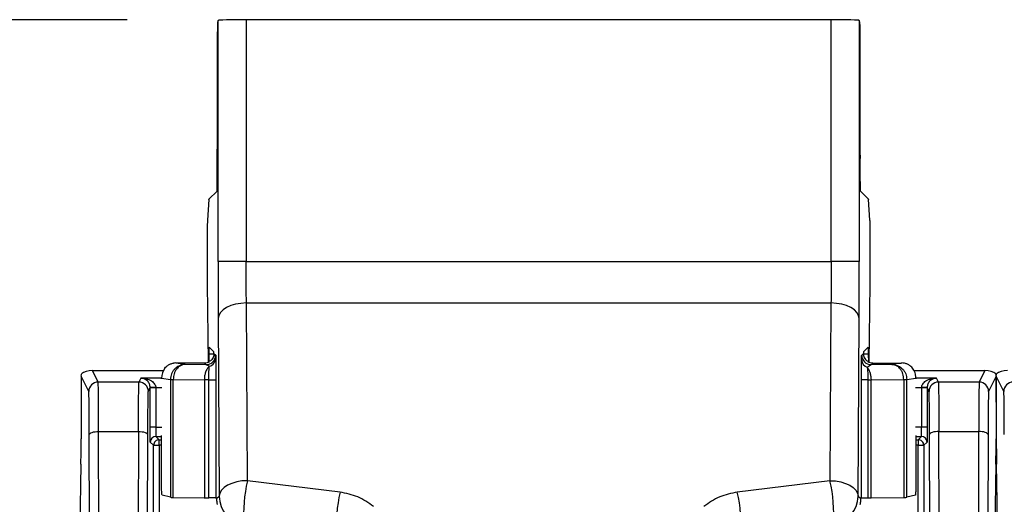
# Model space of a CAD drawing. Extents: x 897.4 to 914.4, y -8.5 to 2.5.
# Tile 95 of 102: x 906.1 to 907.1, y 0.9 to 1.4. Entities that reach past the tile are written whole.
import ezdxf

# ---------------------------------------------------------------- set-up
doc = ezdxf.new("R2010")
doc.units = 0
doc.header["$LTSCALE"] = 4
doc.header["$MEASUREMENT"] = 0
doc.layers.get('0').update_dxf_attribs({"linetype": 'CONTINUOUS'})
doc.layers.get('DEFPOINTS').update_dxf_attribs({"linetype": 'CONTINUOUS'})
doc.layers.add('DIMENSIONS', color=140, linetype='CONTINUOUS')
doc.styles.get("Standard").update_dxf_attribs({"font": 'romans.shx'})
doc.dimstyles.get("Standard").update_dxf_attribs({"dimtxt": 0.15, "dimasz": 0.18, "dimexe": 0.0625, "dimexo": 0.125, "dimgap": 0.0625, "dimtad": 0, "dimtih": 1, "dimtoh": 1, "dimzin": 0, "dimdsep": 46, "dimtxsty": 'Standard', "dimcen": 0, "dimadec": 0, "dimazin": 0, "dimtfac": 1, "dimtofl": 0, "dimtmove": 0, "dimatfit": 3, "dimfxl": 1, "dimtolj": 1, "dimtzin": 0, "dimarcsym": 0})

# ---------------------------------------------------------------- blocks, each defined once
blk = doc.blocks.new('*D9')
at = {"layer": 'DEFPOINTS', "color": 0, "transparency": 16777216}
for p in [(906.3065, 1.413), (905.4688, -2.4882), (906.3065, -2.4882)]:
    blk.add_point(p, dxfattribs=at)
at = {"layer": 'DIMENSIONS', "color": 0, "lineweight": -2, "transparency": 16777216}
for p, q in [((906.1815, 1.413), (905.4063, 1.413)), ((905.4688, 1.233), (905.4688, -0.2233)), ((905.4688, -2.3082), (905.4688, -0.8519)), ((906.1815, -2.4882), (905.4063, -2.4882))]:
    blk.add_line(p, q, dxfattribs=at)
at = {"layer": 'DIMENSIONS', "color": 0, "transparency": 16777216}
for points in [[(905.4388, 1.233), (905.4988, 1.233), (905.4688, 1.413)], [(905.4388, -2.3082), (905.4988, -2.3082), (905.4688, -2.4882)]]:
    blk.add_solid(points, dxfattribs=at)
at = {"layer": 'DIMENSIONS', "color": 0, "transparency": 16777216, "char_height": 0.15, "attachment_point": 5}
for s, insert in [('\\A1;3.90', (905.4688, -0.4001)), ('\\A1;[99.1]', (905.4688, -0.7144))]:
    blk.add_mtext(s, dxfattribs=dict(at, insert=insert))

msp = doc.modelspace()

# ---------------------------------------------------------------- linework, layer by layer
for p, q in [((906.277, 1.4123), (906.2763, 1.4102)), ((906.277, 1.1593), (906.277, 1.4123)), ((906.3065, 1.413), (906.3065, 1.1593)), ((906.9202, 1.413), (906.3065, 1.413)), ((906.9202, 1.1593), (906.9202, 1.413)), ((906.9497, 1.4123), (906.9497, 1.1593)), ((906.9504, 1.4102), (906.9497, 1.4123)), ((906.2762, 1.4003), (906.2762, 1.2773)), ((906.9505, 1.2773), (906.9505, 1.4003)), ((906.2761, 1.2432), (906.2762, 1.2674)), ((906.9506, 1.2432), (906.9505, 1.2674)), ((906.2759, 1.2333), (906.2674, 1.2248)), ((906.9593, 1.2248), (906.9508, 1.2333)), ((906.2673, 1.2246), (906.2658, 1.2026)), ((906.2673, 1.2246), (906.2674, 1.2248)), ((906.9593, 1.2248), (906.9593, 1.2246)), ((906.9609, 1.2026), (906.9593, 1.2246)), ((906.2656, 1.1831), (906.2656, 1.1356)), ((906.9611, 1.1356), (906.9611, 1.1831)), ((906.3065, 1.1593), (906.277, 1.1593)), ((906.3065, 1.1593), (906.9202, 1.1593)), ((906.9497, 1.1593), (906.9202, 1.1593)), ((906.2656, 1.1356), (906.2665, 1.0537)), ((906.9602, 1.0537), (906.9611, 1.1356)), ((906.3067, 1.1159), (906.92, 1.1159)), ((906.3077, 0.9295), (906.3067, 1.1159)), ((906.92, 1.1159), (906.9189, 0.9295)), ((906.2771, 1.0996), (906.2782, 0.9132)), ((906.9485, 0.9132), (906.9495, 1.0996)), ((906.2677, 1.0694), (906.2725, 1.0645)), ((906.9542, 1.0645), (906.959, 1.0694)), ((906.2675, 1.0541), (906.2675, 1.0623)), ((906.2725, 1.0623), (906.2675, 1.0623)), ((906.2726, 1.0628), (906.2745, 1.0611)), ((906.2745, 1.0611), (906.2746, 1.0583)), ((906.9522, 1.0611), (906.9541, 1.0628)), ((906.9591, 1.0623), (906.9541, 1.0623)), ((906.9591, 1.0623), (906.9592, 1.0541)), ((906.1512, 1.033), (906.1451, 1.0451)), ((906.1451, 1.0451), (906.2196, 1.0451)), ((906.2426, 1.0514), (906.2326, 1.0529)), ((906.2628, 1.0529), (906.2326, 1.0529)), ((906.2426, 1.0514), (906.2396, 1.0509)), ((906.2646, 1.0512), (906.2426, 1.0514)), ((906.2646, 1.0512), (906.2628, 1.0529)), ((906.2678, 1.0495), (906.2646, 1.0512)), ((906.9621, 1.0512), (906.9581, 1.0483)), ((906.9639, 1.0529), (906.9621, 1.0512)), ((906.984, 1.0514), (906.9621, 1.0512)), ((906.9639, 1.0529), (906.9941, 1.0529)), ((906.9941, 1.0529), (906.984, 1.0514)), ((906.9869, 1.0509), (906.984, 1.0514)), ((907.0069, 1.0451), (907.0815, 1.0451)), ((907.0815, 1.0451), (907.0755, 1.033)), ((906.1413, 1.0231), (906.1334, 1.0391)), ((906.194, 1.033), (906.1512, 1.033)), ((906.1961, 1.0371), (906.194, 1.033)), ((906.2177, 1.0371), (906.1961, 1.0371)), ((906.2177, 1.0371), (906.227, 1.0356)), ((906.2177, 1.0363), (906.2177, 1.0371)), ((906.227, 1.0356), (906.227, 1.0357)), ((906.227, 1.0356), (906.2299, 1.0356)), ((906.227, 1.0356), (906.227, 0.9121)), ((906.2299, 1.0356), (906.2299, 1.0357)), ((906.2299, 1.0357), (906.2626, 1.0354)), ((906.2299, 0.912), (906.2299, 1.0356)), ((906.2626, 1.0354), (906.2626, 0.9116)), ((906.2672, 0.9116), (906.2672, 1.0354)), ((906.2748, 1.0354), (906.2748, 0.9115)), ((906.9519, 0.9115), (906.9519, 1.0354)), ((906.9586, 1.0354), (906.9586, 0.9116)), ((906.962, 1.0354), (906.9963, 1.0356)), ((906.962, 0.9116), (906.962, 1.0354)), ((906.9963, 1.0356), (906.9963, 0.912)), ((906.9963, 1.0356), (906.9963, 1.0356)), ((906.9963, 1.0356), (906.9996, 1.0356)), ((906.9996, 1.0356), (907.009, 1.0371)), ((906.9996, 0.9121), (906.9996, 1.0356)), ((907.009, 1.0371), (907.009, 1.0363)), ((907.0306, 1.0371), (907.009, 1.0371)), ((907.0327, 1.033), (907.0306, 1.0371)), ((907.0755, 1.033), (907.0327, 1.033)), ((907.0933, 1.0391), (907.0853, 1.0231)), ((907.1013, 1.0231), (907.0933, 1.0391)), ((906.2038, 1.0231), (906.2058, 1.027)), ((906.2058, 1.027), (906.2058, 1.0272)), ((906.2058, 0.9858), (906.2058, 1.027)), ((906.2117, 1.027), (906.2058, 1.027)), ((906.2117, 1.0273), (906.2117, 1.027)), ((906.2117, 1.0273), (906.218, 1.0273)), ((906.2117, 1.027), (906.2117, 0.9858)), ((907.0087, 1.0273), (907.015, 1.0273)), ((907.0209, 1.0272), (907.015, 1.0273)), ((907.015, 1.0273), (907.015, 1.027)), ((907.0209, 1.027), (907.015, 1.027)), ((907.015, 1.027), (907.015, 0.9858)), ((907.0209, 1.0272), (907.0209, 1.027)), ((907.0209, 1.027), (907.0209, 0.9858)), ((907.0209, 1.027), (907.0228, 1.0231)), ((906.1332, 1.0119), (906.1332, 0.9735)), ((907.0932, 1.0119), (907.0932, 0.9735)), ((907.0935, 0.9735), (907.0935, 1.0119)), ((906.2117, 0.9858), (906.2058, 0.9858)), ((906.2117, 0.9858), (906.218, 0.9858)), ((907.015, 0.9858), (907.0087, 0.9858)), ((907.0209, 0.9858), (907.015, 0.9858)), ((906.143, 0.6217), (906.1419, 0.9778)), ((906.1529, 0.625), (906.1517, 0.9812)), ((906.1517, 0.9812), (906.1934, 0.9812)), ((906.1934, 0.9812), (906.1923, 0.625)), ((906.2022, 0.6217), (906.2033, 0.9778)), ((906.2118, 0.9759), (906.2177, 0.9759)), ((906.2118, 0.9759), (906.2152, 0.9725)), ((906.2152, 0.9666), (906.2152, 0.9725)), ((906.2152, 0.9725), (906.2177, 0.9725)), ((906.2177, 0.9229), (906.2177, 0.9768)), ((907.009, 0.9768), (907.009, 0.9229)), ((907.009, 0.9759), (907.0149, 0.9759)), ((907.009, 0.9725), (907.0114, 0.9725)), ((907.0114, 0.9725), (907.0149, 0.9759)), ((907.0114, 0.9725), (907.0114, 0.9666)), ((907.0245, 0.6217), (907.0234, 0.9778)), ((907.0344, 0.625), (907.0332, 0.9812)), ((907.0332, 0.9812), (907.0749, 0.9812)), ((907.0749, 0.9812), (907.0738, 0.625)), ((907.0848, 0.9778), (907.0837, 0.6217)), ((906.2093, 0.9666), (906.2059, 0.97)), ((906.2093, 0.844), (906.2093, 0.9666)), ((906.2093, 0.9666), (906.2152, 0.9666)), ((906.2152, 0.9666), (906.2152, 0.844)), ((906.2177, 0.9666), (906.2152, 0.9666)), ((907.0114, 0.9666), (907.009, 0.9666)), ((907.0114, 0.9666), (907.0174, 0.9666)), ((907.0114, 0.844), (907.0114, 0.9666)), ((907.0208, 0.97), (907.0174, 0.9666)), ((907.0174, 0.9666), (907.0174, 0.844)), ((906.1331, 0.9467), (906.131, 0.8341)), ((907.093, 0.9467), (907.0909, 0.8341)), ((907.0943, 0.9076), (907.0936, 0.9467)), ((906.4049, 0.9175), (906.3077, 0.9295)), ((906.9189, 0.9295), (906.8217, 0.9175)), ((906.227, 0.9121), (906.2182, 0.9143)), ((906.2299, 0.912), (906.2626, 0.9116)), ((906.2748, 0.9115), (906.2753, 0.9106)), ((906.2753, 0.9107), (906.2782, 0.9132)), ((906.9485, 0.9132), (906.9514, 0.9107)), ((906.9514, 0.9107), (906.9519, 0.9115)), ((906.9514, 0.9106), (906.9514, 0.9107)), ((906.962, 0.9116), (906.9963, 0.912)), ((907.0085, 0.9143), (906.9996, 0.9121))]:
    msp.add_line(p, q)
at = {"flags": 128}
for points in [[(906.3067, 1.1159), (906.3009, 1.1155), (906.2954, 1.1146), (906.2903, 1.1131), (906.2859, 1.111), (906.2822, 1.1086), (906.2794, 1.1058), (906.2777, 1.1027), (906.2771, 1.0996)], [(906.9495, 1.0996), (906.9489, 1.1027), (906.9472, 1.1058), (906.9445, 1.1086), (906.9408, 1.111), (906.9364, 1.1131), (906.9313, 1.1146), (906.9258, 1.1155), (906.92, 1.1159)], [(906.2117, 1.0273), (906.2105, 1.0272), (906.2094, 1.0272), (906.2084, 1.0272), (906.2075, 1.0272), (906.2068, 1.0272), (906.2062, 1.0272), (906.2059, 1.0272), (906.2058, 1.0272)], [(906.1419, 0.9778), (906.1421, 0.9784), (906.1427, 0.9791), (906.1436, 0.9797), (906.1448, 0.9802), (906.1463, 0.9806), (906.148, 0.9809), (906.1498, 0.9811), (906.1517, 0.9812)], [(906.1934, 0.9812), (906.1954, 0.9811), (906.1972, 0.9809), (906.1989, 0.9806), (906.2004, 0.9802), (906.2016, 0.9797), (906.2025, 0.9791), (906.2031, 0.9784), (906.2033, 0.9778)], [(907.0332, 0.9812), (907.0313, 0.9811), (907.0295, 0.9809), (907.0278, 0.9806), (907.0263, 0.9802), (907.0251, 0.9797), (907.0242, 0.9791), (907.0236, 0.9784), (907.0234, 0.9778)], [(907.0848, 0.9778), (907.0846, 0.9784), (907.084, 0.9791), (907.0831, 0.9797), (907.0819, 0.9802), (907.0804, 0.9806), (907.0787, 0.9809), (907.0769, 0.9811), (907.0749, 0.9812)], [(906.3077, 0.9295), (906.302, 0.9292), (906.2965, 0.9283), (906.2914, 0.9267), (906.2869, 0.9247), (906.2833, 0.9223), (906.2805, 0.9194), (906.2788, 0.9164), (906.2782, 0.9132)], [(906.9189, 0.9295), (906.9247, 0.9292), (906.9302, 0.9283), (906.9353, 0.9267), (906.9397, 0.9247), (906.9434, 0.9223), (906.9462, 0.9194), (906.9479, 0.9164), (906.9485, 0.9132)]]:
    msp.add_lwpolyline(points, dxfattribs=at)
for centre, radius, start, end in [((906.2646, 1.0611), 0.00984, 270.0089, 359.9928), ((906.2652, 1.0585), 0.00939, 286.1101, 358.744), ((906.9609, 1.0567), 0.00886, 182.2431, 251.9787), ((906.9621, 1.0611), 0.00984, 180.0018, 269.9965), ((906.1512, 1.0231), 0.00984, 90.0024, 179.9891), ((906.194, 1.0231), 0.00984, 0.0136, 89.995), ((906.2302, 1.1333), 0.0976, 268.1152, 269.7998), ((906.9958, 1.1618), 0.1261, 270.248, 271.7212), ((906.9906, 1.0356), 0.00896, 359.9066, 0.4729), ((907.0327, 1.0231), 0.00984, 90.0032, 179.9874), ((907.0755, 1.0231), 0.00984, 0.0118, 89.9968), ((907.1111, 1.0231), 0.00984, 90.0024, 179.9891), ((906.2118, 0.97), 0.00591, 90.0006, 179.9994), ((907.0149, 0.97), 0.00591, 0.0006, 89.9994), ((906.4628, 0.8941), 0.159, 167.1387, 183.6771), ((906.7639, 0.8941), 0.159, 356.3226, 12.8619), ((906.3077, 0.9132), 0.0295, 180.0047, 262.8703), ((906.56, 0.8821), 0.159, 167.1388, 183.677), ((906.6667, 0.8821), 0.159, 356.3228, 12.8618), ((906.9189, 0.9132), 0.0295, 277.1296, 359.9955)]:
    msp.add_arc(centre, radius, start, end)
for centre, major_axis, ratio, start_param, end_param in [((906.2763, 1.4003), (0, 0.00984), 0.008727, 0.02618, 1.570796), ((906.3065, 1.4122), (0.0295, 0), 0.026186, 1.570796, 3.132866), ((906.9202, 1.4122), (0.0295, 0), 0.026186, 0.008727, 1.570796), ((906.9504, 1.4003), (0, 0.00984), 0.008727, 4.712389, 6.257005), ((906.276, 1.2773), (0, 0.0197), 0.008727, 4.18879, 4.712389), ((906.9506, 1.2773), (0, 0.0197), 0.008727, 1.570796, 2.094395), ((906.2759, 1.253), (0, 0.0197), 0.008727, 3.150319, 4.18879), ((906.9508, 1.253), (0, 0.0197), 0.008727, 2.094395, 3.132866), ((906.2658, 1.1831), (0, 0.0197), 0.008727, 0.122173, 1.570796), ((906.9609, 1.1831), (0, 0.0197), 0.008727, 4.712389, 6.161012), ((906.2725, 1.0547), (0, 0.00984), 0.008727, 5.690371, 6.274459), ((906.9542, 1.0547), (0, 0.00984), 0.008727, 0.008727, 0.592814), ((906.2628, 1.0628), (-0.00719, 0.00672), 0.999929, 2.322445, 2.921594), ((906.9639, 1.0628), (-0.00719, -0.00672), 0.999929, 0.219999, 0.819148), ((906.1427, 1.0402), (0.0101, 0.0015), 0.462497, 1.256539, 2.564741), ((906.2315, 1.0374), (0.0011, 0.0157), 0.873936, 0.937397, 1.652253), ((906.2326, 1.0372), (0.0156, -0.0024), 0.998596, 1.725402, 1.872674), ((906.9941, 1.0372), (0.0156, 0.0024), 0.998596, 1.268918, 1.416191), ((907.084, 1.0402), (0.0101, -0.0015), 0.462497, 0.576852, 1.885054), ((907.1026, 1.0402), (0.0101, 0.0015), 0.462497, 1.256539, 2.564741), ((906.1335, 1.0119), (0, 0.0295), 0.008727, 0.402979, 1.570796), ((907.0934, 1.0119), (0, 0.0295), 0.008727, 0.402979, 1.570796), ((907.0932, 1.0119), (0, 0.0295), 0.008727, 4.712389, 5.880207), ((906.133, 0.9735), (0, 0.0295), 0.008727, 3.577925, 4.712389), ((907.0929, 0.9735), (0, 0.0295), 0.008727, 3.577925, 4.712389), ((907.0937, 0.9735), (0, 0.0295), 0.008727, 1.570796, 2.70526), ((906.2369, 0.9121), (0.00984, 0), 0.013091, 3.193953, 3.926991), ((906.2695, 0.9117), (0.00984, 0), 0.013091, 3.926991, 4.476013), ((906.2649, 0.9115), (0.00984, 0), 0.013091, 0.008727, 1.33442), ((906.9897, 0.9121), (0.00984, 0), 0.013091, 5.445427, 6.230825), ((907.0942, 0.8808), (0, 0.0295), 0.008726, 4.712389, 5.846871)]:
    msp.add_ellipse(centre, major_axis=major_axis, ratio=ratio, start_param=start_param, end_param=end_param)
for points, knots in [([(906.277, 1.1593), (906.277, 1.1487), (906.277, 1.1275), (906.2771, 1.1089), (906.2771, 1.0996)], [0, 0, 0, 0, 0.500002, 1, 1, 1, 1]), ([(906.3067, 1.1159), (906.3066, 1.1227), (906.3065, 1.1363), (906.3065, 1.1517), (906.3065, 1.1593)], [0, 0, 0, 0, 0.5073206, 1, 1, 1, 1]), ([(906.9202, 1.1593), (906.9202, 1.1517), (906.9202, 1.1363), (906.9201, 1.1227), (906.92, 1.1159)], [0, 0, 0, 0, 0.492679, 1, 1, 1, 1]), ([(906.9495, 1.0996), (906.9496, 1.1089), (906.9497, 1.1275), (906.9497, 1.1487), (906.9497, 1.1593)], [0, 0, 0, 0, 0.4999981, 1, 1, 1, 1]), ([(906.2675, 1.0623), (906.2675, 1.0634), (906.2676, 1.0661), (906.2676, 1.0688), (906.2676, 1.0692), (906.2677, 1.0694)], [0, 0, 0, 0, 0.261171, 0.643603, 1, 1, 1, 1]), ([(906.959, 1.0694), (906.959, 1.0693), (906.9591, 1.069), (906.9591, 1.0668), (906.9591, 1.0638), (906.9591, 1.0623)], [0, 0, 0, 0, 0.261172, 0.643605, 1, 1, 1, 1]), ([(906.2726, 1.0628), (906.2726, 1.0622), (906.2725, 1.0611), (906.2718, 1.0587), (906.2705, 1.0564), (906.2691, 1.0553), (906.2683, 1.0547)], [0, 0, 0, 0, 0.254268, 0.509659, 0.743584, 1, 1, 1, 1]), ([(906.2746, 1.0583), (906.2746, 1.0573), (906.2747, 1.0552), (906.2747, 1.0496), (906.2747, 1.0429), (906.2748, 1.0379), (906.2748, 1.0354)], [0, 0, 0, 0, 0.248954, 0.500093, 0.74932, 1, 1, 1, 1]), ([(906.9519, 1.0354), (906.9519, 1.0376), (906.9519, 1.0419), (906.952, 1.0478), (906.952, 1.053), (906.952, 1.0553), (906.952, 1.0564)], [0, 0, 0, 0, 0.249301, 0.499861, 0.749496, 1, 1, 1, 1]), ([(906.952, 1.0564), (906.9521, 1.0577), (906.9521, 1.0605), (906.9522, 1.0609), (906.9522, 1.0611)], [0, 0, 0, 0, 0.489675, 1, 1, 1, 1]), ([(906.9541, 1.0628), (906.9541, 1.0622), (906.9542, 1.0611), (906.9548, 1.0587), (906.9562, 1.0564), (906.9576, 1.0553), (906.9584, 1.0547)], [0, 0, 0, 0, 0.25427, 0.509658, 0.743584, 1, 1, 1, 1]), ([(906.221, 1.0475), (906.2216, 1.0481), (906.2227, 1.0494), (906.2254, 1.0513), (906.2281, 1.0524), (906.2297, 1.0527), (906.2303, 1.0528)], [0, 0, 0, 0, 0.313614, 0.626571, 0.867534, 1, 1, 1, 1]), ([(906.2387, 1.0509), (906.2377, 1.0505), (906.2351, 1.0497), (906.232, 1.0474), (906.2296, 1.0444), (906.2276, 1.0408), (906.2272, 1.0377), (906.227, 1.0357)], [0, 0, 0, 0, 0.152229, 0.403801, 0.559717, 0.7112, 1, 1, 1, 1]), ([(906.2396, 1.0509), (906.2387, 1.0506), (906.2365, 1.0497), (906.2339, 1.0473), (906.232, 1.0444), (906.2304, 1.0407), (906.2301, 1.0377), (906.2299, 1.0357)], [0, 0, 0, 0, 0.160769, 0.409859, 0.564155, 0.71413, 1, 1, 1, 1]), ([(906.2426, 1.0514), (906.2414, 1.0514), (906.24, 1.0513), (906.2388, 1.0509), (906.2387, 1.0509)], [0, 0, 0, 0, 0.948162, 1, 1, 1, 1]), ([(906.2678, 1.0495), (906.267, 1.0487), (906.2654, 1.0471), (906.2638, 1.0434), (906.2628, 1.0395), (906.2626, 1.0368), (906.2626, 1.0354)], [0, 0, 0, 0, 0.273196, 0.530745, 0.772925, 1, 1, 1, 1]), ([(906.2672, 1.0354), (906.2672, 1.0369), (906.2672, 1.04), (906.2674, 1.0441), (906.2676, 1.0475), (906.2677, 1.0488), (906.2678, 1.0495)], [0, 0, 0, 0, 0.249921, 0.499785, 0.749781, 1, 1, 1, 1]), ([(906.9581, 1.0483), (906.9582, 1.0476), (906.9583, 1.0461), (906.9585, 1.043), (906.9586, 1.0393), (906.9586, 1.0367), (906.9586, 1.0354)], [0, 0, 0, 0, 0.251919, 0.500878, 0.749491, 1, 1, 1, 1]), ([(906.9581, 1.0483), (906.9587, 1.0475), (906.9599, 1.0458), (906.9611, 1.0425), (906.9618, 1.039), (906.9619, 1.0366), (906.962, 1.0354)], [0, 0, 0, 0, 0.266905, 0.522392, 0.766686, 1, 1, 1, 1]), ([(906.984, 1.0514), (906.9852, 1.0514), (906.9866, 1.0513), (906.9879, 1.0508), (906.988, 1.0508)], [0, 0, 0, 0, 0.924351, 1, 1, 1, 1]), ([(906.9963, 1.0356), (906.9961, 1.0376), (906.9959, 1.0407), (906.9943, 1.0443), (906.9924, 1.0473), (906.9899, 1.0497), (906.9878, 1.0506), (906.9869, 1.0509)], [0, 0, 0, 0, 0.28569, 0.435611, 0.589942, 0.839103, 1, 1, 1, 1]), ([(906.988, 1.0508), (906.9889, 1.0505), (906.9915, 1.0497), (906.9946, 1.0474), (906.997, 1.0444), (906.999, 1.0407), (906.9993, 1.0377), (906.9996, 1.0357)], [0, 0, 0, 0, 0.148002, 0.401019, 0.557696, 0.709906, 1, 1, 1, 1]), ([(907.0056, 1.0475), (907.0051, 1.0481), (907.004, 1.0494), (907.0013, 1.0513), (906.9986, 1.0524), (906.997, 1.0527), (906.9964, 1.0528)], [0, 0, 0, 0, 0.313624, 0.626586, 0.867543, 1, 1, 1, 1]), ([(907.009, 1.0371), (907.009, 1.0375), (907.009, 1.0385), (907.0087, 1.0404), (907.0078, 1.0442), (907.0066, 1.0461), (907.0056, 1.0475)], [0, 0, 0, 0, 0.090682, 0.186396, 0.404491, 1, 1, 1, 1]), ([(906.1334, 1.0391), (906.1335, 1.0401), (906.1337, 1.0413), (906.1338, 1.0414), (906.1338, 1.0414)], [0, 0, 0, 0, 0.845049, 1, 1, 1, 1]), ([(906.1517, 0.9812), (906.1517, 0.9868), (906.1517, 0.9992), (906.1515, 1.0157), (906.1514, 1.0296), (906.1512, 1.0318), (906.1512, 1.033)], [0, 0, 0, 0, 0.196266, 0.428427, 0.696381, 1, 1, 1, 1]), ([(906.1934, 0.9812), (906.1935, 0.9868), (906.1935, 0.9992), (906.1936, 1.0157), (906.1938, 1.0296), (906.1939, 1.0318), (906.194, 1.033)], [0, 0, 0, 0, 0.196266, 0.428427, 0.696381, 1, 1, 1, 1]), ([(906.1997, 1.0362), (906.1997, 1.0363), (906.1985, 1.0371), (906.1973, 1.0371), (906.1961, 1.0371)], [0, 0, 0, 0, 0.03762, 1, 1, 1, 1]), ([(906.1961, 1.0371), (906.198, 1.0369), (906.2017, 1.0367), (906.2061, 1.0349), (906.209, 1.0328), (906.2104, 1.031), (906.2114, 1.0292), (906.2116, 1.0279), (906.2117, 1.0273)], [0, 0, 0, 0, 0.300435, 0.592276, 0.717706, 0.825036, 0.917457, 1, 1, 1, 1]), ([(906.2058, 1.0272), (906.2057, 1.0278), (906.2056, 1.0291), (906.205, 1.0309), (906.2041, 1.0327), (906.2024, 1.0348), (906.2008, 1.0356), (906.1997, 1.0362)], [0, 0, 0, 0, 0.1199773, 0.2543434, 0.4103883, 0.592775, 1, 1, 1, 1]), ([(906.2672, 1.0354), (906.2664, 1.0354), (906.2646, 1.0354), (906.2632, 1.0354), (906.2626, 1.0354)], [0, 0, 0, 0, 0.50001, 1, 1, 1, 1]), ([(906.2672, 1.0354), (906.2683, 1.0354), (906.2703, 1.0354), (906.2727, 1.0354), (906.2744, 1.0354), (906.2746, 1.0354), (906.2748, 1.0354)], [0, 0, 0, 0, 0.25, 0.5, 0.75, 1, 1, 1, 1]), ([(906.9586, 1.0354), (906.9577, 1.0354), (906.9558, 1.0354), (906.9537, 1.0354), (906.9522, 1.0354), (906.952, 1.0354), (906.9519, 1.0354)], [0, 0, 0, 0, 0.250005, 0.500002, 0.75, 1, 1, 1, 1]), ([(906.9586, 1.0354), (906.9592, 1.0354), (906.9604, 1.0354), (906.9615, 1.0354), (906.962, 1.0354)], [0, 0, 0, 0, 0.499986, 1, 1, 1, 1]), ([(907.015, 1.0273), (907.0151, 1.0279), (907.0152, 1.0292), (907.0162, 1.031), (907.0177, 1.0328), (907.0205, 1.0349), (907.0249, 1.0367), (907.0287, 1.0369), (907.0306, 1.0371)], [0, 0, 0, 0, 0.082518, 0.174962, 0.282274, 0.407723, 0.699567, 1, 1, 1, 1]), ([(907.0269, 1.0362), (907.0259, 1.0356), (907.0243, 1.0348), (907.0226, 1.0327), (907.0217, 1.0309), (907.0211, 1.0291), (907.021, 1.0278), (907.0209, 1.0272)], [0, 0, 0, 0, 0.407225, 0.589602, 0.745624, 0.880023, 1, 1, 1, 1]), ([(907.0306, 1.0371), (907.0294, 1.0371), (907.0282, 1.0371), (907.027, 1.0363), (907.0269, 1.0362)], [0, 0, 0, 0, 0.962369, 1, 1, 1, 1]), ([(907.0327, 1.033), (907.0327, 1.0318), (907.0329, 1.0296), (907.033, 1.0157), (907.0332, 0.9992), (907.0332, 0.9868), (907.0332, 0.9812)], [0, 0, 0, 0, 0.303619, 0.571573, 0.803734, 1, 1, 1, 1]), ([(907.0755, 1.033), (907.0754, 1.0318), (907.0753, 1.0296), (907.0751, 1.0157), (907.075, 0.9992), (907.075, 0.9868), (907.0749, 0.9812)], [0, 0, 0, 0, 0.303619, 0.571573, 0.803734, 1, 1, 1, 1]), ([(907.0933, 1.0391), (907.0932, 1.0401), (907.093, 1.0413), (907.0929, 1.0414), (907.0929, 1.0414)], [0, 0, 0, 0, 0.8450491, 1, 1, 1, 1]), ([(907.0933, 1.0391), (907.0935, 1.0401), (907.0936, 1.0413), (907.0937, 1.0414), (907.0937, 1.0414)], [0, 0, 0, 0, 0.845049, 1, 1, 1, 1]), ([(906.1419, 0.9778), (906.1419, 0.9839), (906.1418, 0.9966), (906.1417, 1.0111), (906.1415, 1.021), (906.1414, 1.0224), (906.1413, 1.0231)], [0, 0, 0, 0, 0.244241, 0.499993, 0.755751, 1, 1, 1, 1]), ([(906.2033, 0.9778), (906.2033, 0.9839), (906.2034, 0.9966), (906.2035, 1.0111), (906.2037, 1.021), (906.2038, 1.0224), (906.2038, 1.0231)], [0, 0, 0, 0, 0.244241, 0.499993, 0.755751, 1, 1, 1, 1]), ([(907.0234, 0.9778), (907.0234, 0.9839), (907.0233, 0.9966), (907.0232, 1.0111), (907.023, 1.021), (907.0229, 1.0224), (907.0228, 1.0231)], [0, 0, 0, 0, 0.244241, 0.499993, 0.755751, 1, 1, 1, 1]), ([(907.0853, 1.0231), (907.0853, 1.0224), (907.0852, 1.021), (907.085, 1.0111), (907.0849, 0.9966), (907.0848, 0.9839), (907.0848, 0.9778)], [0, 0, 0, 0, 0.244249, 0.500007, 0.755759, 1, 1, 1, 1]), ([(907.1018, 0.9778), (907.1018, 0.9839), (907.1018, 0.9966), (907.1016, 1.0111), (907.1015, 1.021), (907.1013, 1.0224), (907.1013, 1.0231)], [0, 0, 0, 0, 0.244241, 0.499993, 0.755751, 1, 1, 1, 1]), ([(906.2059, 0.97), (906.2059, 0.9703), (906.2059, 0.9706), (906.2058, 0.9726), (906.2058, 0.9746), (906.2058, 0.9771), (906.2058, 0.9808), (906.2058, 0.9838), (906.2058, 0.9858)], [0, 0, 0, 0, 0.23957, 0.368287, 0.500011, 0.62872, 0.760445, 1, 1, 1, 1]), ([(906.2117, 0.9858), (906.2117, 0.9845), (906.2117, 0.9819), (906.2117, 0.9787), (906.2118, 0.9764), (906.2118, 0.9761), (906.2118, 0.9759)], [0, 0, 0, 0, 0.250014, 0.500014, 0.750002, 1, 1, 1, 1]), ([(907.0149, 0.9759), (907.0149, 0.9761), (907.0149, 0.9764), (907.0149, 0.9787), (907.015, 0.9819), (907.015, 0.9845), (907.015, 0.9858)], [0, 0, 0, 0, 0.249998, 0.499986, 0.749986, 1, 1, 1, 1]), ([(907.0209, 0.9858), (907.0209, 0.9838), (907.0209, 0.9808), (907.0209, 0.9771), (907.0209, 0.9746), (907.0208, 0.9726), (907.0208, 0.9706), (907.0208, 0.9703), (907.0208, 0.97)], [0, 0, 0, 0, 0.239555, 0.368275, 0.499986, 0.628716, 0.76043, 1, 1, 1, 1]), ([(906.2152, 0.9725), (906.2145, 0.9724), (906.2129, 0.9722), (906.211, 0.9709), (906.2096, 0.9689), (906.2094, 0.9674), (906.2093, 0.9666)], [0, 0, 0, 0, 0.2499946, 0.4999837, 0.7499992, 1, 1, 1, 1]), ([(907.0174, 0.9666), (907.0173, 0.9674), (907.0171, 0.9689), (907.0157, 0.9709), (907.0138, 0.9722), (907.0122, 0.9724), (907.0114, 0.9725)], [0, 0, 0, 0, 0.2500014, 0.5000175, 0.7500204, 1, 1, 1, 1]), ([(906.2182, 0.9143), (906.2181, 0.9154), (906.2179, 0.9169), (906.2177, 0.9201), (906.2177, 0.9217), (906.2177, 0.9225), (906.2177, 0.9229)], [0, 0, 0, 0, 0.606129, 0.826204, 0.917048, 1, 1, 1, 1]), ([(907.009, 0.9229), (907.009, 0.9225), (907.009, 0.9217), (907.009, 0.9201), (907.0088, 0.9169), (907.0086, 0.9154), (907.0085, 0.9143)], [0, 0, 0, 0, 0.08291, 0.173794, 0.39387, 1, 1, 1, 1]), ([(906.2753, 0.9106), (906.2753, 0.9106), (906.2753, 0.9104), (906.2753, 0.9094), (906.2755, 0.9079), (906.2757, 0.9062), (906.2759, 0.9052), (906.276, 0.9047)], [0, 0, 0, 0, 0.215485, 0.430995, 0.646164, 0.85999, 1, 1, 1, 1]), ([(906.44, 0.9026), (906.4347, 0.9063), (906.4244, 0.9135), (906.4113, 0.9162), (906.4049, 0.9175)], [0, 0, 0, 0, 0.510075, 1, 1, 1, 1]), ([(906.8217, 0.9175), (906.8153, 0.9162), (906.8023, 0.9135), (906.792, 0.9063), (906.7867, 0.9026)], [0, 0, 0, 0, 0.489925, 1, 1, 1, 1]), ([(906.9507, 0.9047), (906.9508, 0.9054), (906.9511, 0.9067), (906.9513, 0.9085), (906.9514, 0.9098), (906.9514, 0.9105), (906.9514, 0.9106), (906.9514, 0.9106)], [0, 0, 0, 0, 0.215826, 0.431733, 0.64534, 0.859621, 1, 1, 1, 1]), ([(906.9519, 0.9115), (906.952, 0.9115), (906.9522, 0.9115), (906.9537, 0.9115), (906.9558, 0.9116), (906.9577, 0.9116), (906.9586, 0.9116)], [0, 0, 0, 0, 0.25, 0.499998, 0.749995, 1, 1, 1, 1]), ([(906.9586, 0.9116), (906.9592, 0.9116), (906.9604, 0.9116), (906.9615, 0.9116), (906.962, 0.9116)], [0, 0, 0, 0, 0.499986, 1, 1, 1, 1])]:
    msp.add_open_spline(points, degree=3, knots=knots)

# ---------------------------------------------------------------- dimensions: what is measured, and where the dimension line sits
at = {"layer": 'DIMENSIONS'}
dim = msp.add_linear_dim(base=(905.4688, -2.4882), p1=(906.3065, 1.413), p2=(906.3065, -2.4882), angle=90, dimstyle='Standard', override={"dimpost": '\\X'}, dxfattribs=at)
dim.commit()
dim.dimension.update_dxf_attribs({"geometry": '*D9', "text_midpoint": (905.4688, -0.5376)})

doc.saveas('drawing.dxf')
